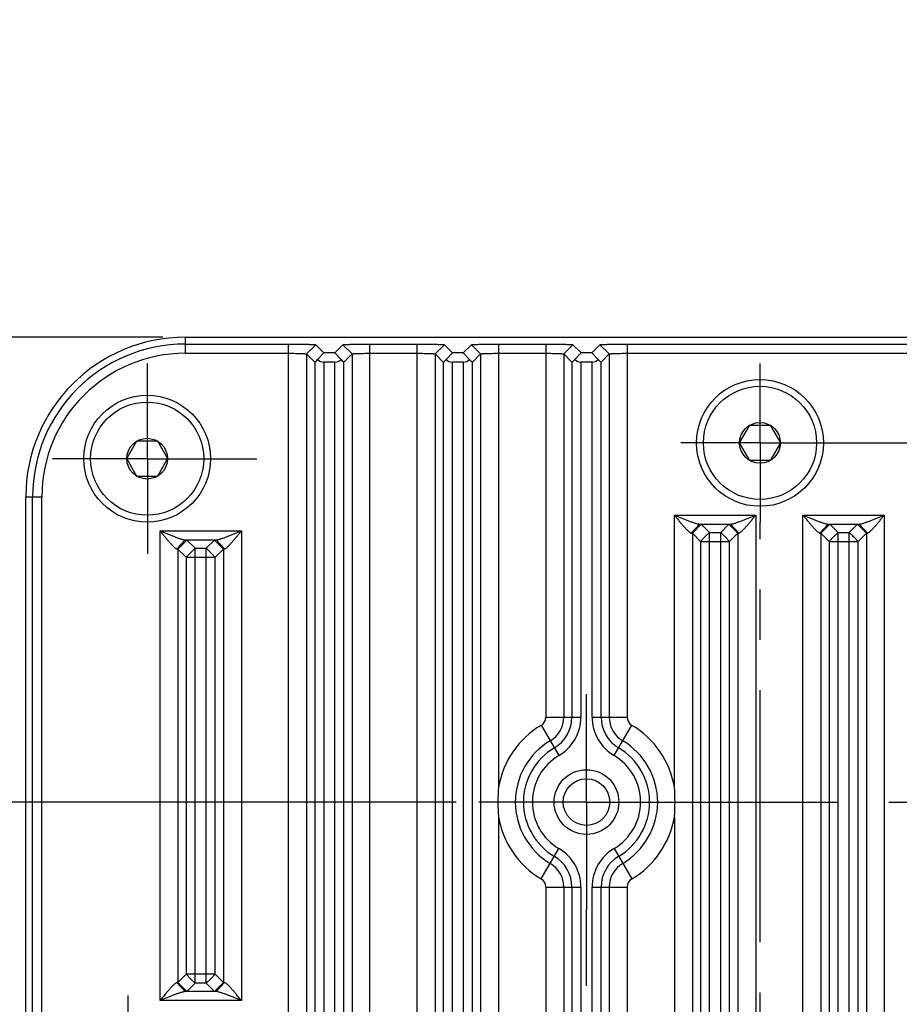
# Model space of a CAD drawing. Header units: inches. Extents: x 0 to 34, y 0 to 22.
# Tile 19 of 126: x 4.4 to 6.8, y 16.5 to 19.3. Entities that reach past the tile are written whole.
import ezdxf

# ---------------------------------------------------------------- set-up
doc = ezdxf.new("R2010")
doc.units = ezdxf.units.IN
doc.header["$LTSCALE"] = 1.87
doc.header["$MEASUREMENT"] = 0
doc.linetypes.add('CENTER', pattern=[0.6, 0.375, -0.075, 0.075, -0.075])
doc.layers.get('0').update_dxf_attribs({"linetype": 'CONTINUOUS'})
for name, color, linetype in [('02___PRT_ALL_AXES', 7, 'CONTINUOUS'), ('DEFAULT_1', 7, 'CENTER'), ('DIMENSIONS', 7, 'CONTINUOUS')]:
    doc.layers.add(name, color=color, linetype=linetype)
doc.styles.get("Standard").update_dxf_attribs({"font": 'txt', "width": 0.8})
doc.dimstyles.new('DIMSTYLE_1', dxfattribs={"dimtxt": 0.125, "dimasz": 0.18, "dimexe": 0.125, "dimexo": 0.0625, "dimgap": 0.03125, "dimtad": 0, "dimtih": 1, "dimtoh": 1, "dimdec": 3, "dimzin": 4, "dimdsep": 46, "dimtxsty": 'STANDARD', "dimblk": '_FILLED', "dimblk1": '_FILLED', "dimblk2": '_FILLED', "dimcen": 0.09, "dimadec": 0, "dimazin": 0, "dimtp": 0.001, "dimtm": 0.001, "dimtfac": 1, "dimtdec": 3, "dimtofl": 0, "dimtmove": 0, "dimatfit": 3, "dimldrblk": '_FILLED', "dimfxl": 1, "dimtolj": 1, "dimtzin": 4, "dimarcsym": 0})

# ---------------------------------------------------------------- blocks, each defined once
blk = doc.blocks.new('*D9')
at = {"layer": 'DIMENSIONS', "color": 2, "linetype": 'CONTINUOUS'}
blk.add_line((16.8716, 13.4267), (16.8716, 19.0618), dxfattribs=at)
at = {"layer": 'DIMENSIONS', "color": 2, "linetype": 'CONTINUOUS', "insert": (16.8091, 19.1243), "char_height": 0.125, "width": 1.825, "attachment_point": 1, "rotation": 90, "line_spacing_factor": 0.9}
blk.add_mtext('3X 12.485{\\Ftxt.shx;\\W1.000000;\\H0.125000; }[317.11]', dxfattribs=at)
blk = doc.blocks.new('_FILLED')
at = {"color": 0, "linetype": 'BYBLOCK'}
blk.add_solid([(0, 0), (-1, 0.174), (-1, -0.174)], dxfattribs=at)
blk = doc.blocks.new('*D15')
at = {"layer": 'DIMENSIONS', "color": 2, "linetype": 'CONTINUOUS'}
blk.add_line((5.5855, 17.0803), (3.6995, 17.0803), dxfattribs=at)
at = {"layer": 'DIMENSIONS', "color": 2, "linetype": 'CONTINUOUS', "insert": (3.637, 17.1428), "char_height": 0.125, "width": 1.425, "attachment_point": 3, "line_spacing_factor": 0.9}
blk.add_mtext('6.294{\\Ftxt.shx;\\W1.000000;\\H0.125000; }[159.87]', dxfattribs=at)
blk = doc.blocks.new('*D16')
at = {"layer": 'DIMENSIONS', "color": 2, "linetype": 'CONTINUOUS'}
blk.add_line((4.7685, 18.3743), (3.6995, 18.3743), dxfattribs=at)
at = {"layer": 'DIMENSIONS', "color": 2, "linetype": 'CONTINUOUS', "insert": (3.637, 18.4368), "char_height": 0.125, "width": 1.425, "attachment_point": 3, "line_spacing_factor": 0.9}
blk.add_mtext('7.588{\\Ftxt.shx;\\W1.000000;\\H0.125000; }[192.73]', dxfattribs=at)
blk = doc.blocks.new('*D19')
at = {"layer": 'DIMENSIONS', "color": 2, "linetype": 'CONTINUOUS'}
for p, q in [((16.6801, 18.8176), (16.6801, 19.0618)), ((16.8086, 18.6564), (16.6801, 18.8176)), ((16.8086, 17.4853), (16.8086, 18.6564))]:
    blk.add_line(p, q, dxfattribs=at)
at = {"layer": 'DIMENSIONS', "color": 2, "linetype": 'CONTINUOUS', "insert": (16.6176, 19.1243), "char_height": 0.125, "width": 1.825, "attachment_point": 1, "rotation": 90, "line_spacing_factor": 0.9}
blk.add_mtext('2X 12.422{\\Ftxt.shx;\\W1.000000;\\H0.125000; }[315.51]', dxfattribs=at)

msp = doc.modelspace()

# ---------------------------------------------------------------- linework, layer by layer
at = {"color": 7, "linetype": 'CONTINUOUS'}
for p, q in [((4.831, 18.3743), (4.831, 18.3298)), ((4.831, 18.3743), (16.031, 18.3743)), ((4.831, 18.3554), (5.1187, 18.3554)), ((5.1187, 10.8053), (5.1187, 18.3554)), ((5.1943, 18.3536), (5.1687, 18.328)), ((5.1943, 18.3536), (5.217, 18.3309)), ((5.247, 18.3309), (5.2696, 18.3536)), ((5.2696, 18.3536), (5.2952, 18.328)), ((5.3452, 10.8053), (5.3452, 18.3554)), ((5.3452, 18.3554), (5.4767, 18.3554)), ((5.4767, 10.8053), (5.4767, 18.3554)), ((5.5523, 18.3536), (5.5267, 18.328)), ((5.5523, 18.3536), (5.575, 18.3309)), ((5.605, 18.3309), (5.6276, 18.3536)), ((5.6276, 18.3536), (5.6532, 18.328)), ((5.7032, 18.3554), (5.7032, 17.1216)), ((5.7032, 18.3554), (5.8347, 18.3554)), ((5.8347, 18.3554), (5.8347, 17.317)), ((5.9103, 18.3536), (5.8847, 18.328)), ((5.9103, 18.3536), (5.933, 18.3309)), ((5.963, 18.3309), (5.9856, 18.3536)), ((5.9856, 18.3536), (6.0112, 18.328)), ((6.0612, 18.3554), (6.0612, 17.317)), ((6.0612, 18.3554), (6.9087, 18.3554)), ((4.831, 18.3298), (5.1187, 18.3298)), ((5.1687, 18.328), (5.1687, 10.8327)), ((5.1687, 18.328), (5.1914, 18.3053)), ((5.1992, 18.3123), (5.217, 18.3309)), ((5.247, 18.3309), (5.217, 18.3309)), ((5.247, 18.3309), (5.2647, 18.3123)), ((5.2726, 18.3053), (5.2952, 18.328)), ((5.2952, 18.328), (5.2952, 10.8327)), ((5.3452, 18.3298), (5.4767, 18.3298)), ((5.5267, 18.328), (5.5267, 10.8327)), ((5.5267, 18.328), (5.5494, 18.3053)), ((5.5572, 18.3123), (5.575, 18.3309)), ((5.605, 18.3309), (5.575, 18.3309)), ((5.605, 18.3309), (5.6227, 18.3123)), ((5.6306, 18.3053), (5.6532, 18.328)), ((5.6532, 18.328), (5.6532, 10.8327)), ((5.7032, 18.3298), (5.8347, 18.3298)), ((5.8847, 18.328), (5.8847, 17.317)), ((5.8847, 18.328), (5.9074, 18.3053)), ((5.9152, 18.3123), (5.933, 18.3309)), ((5.963, 18.3309), (5.933, 18.3309)), ((5.963, 18.3309), (5.9807, 18.3123)), ((5.9886, 18.3053), (6.0112, 18.328)), ((6.0112, 18.328), (6.0112, 17.317)), ((6.0612, 18.3298), (6.9087, 18.3298)), ((5.1914, 18.3053), (5.1914, 10.8553)), ((5.2164, 18.3053), (5.2164, 10.8553)), ((5.2476, 18.3053), (5.2164, 18.3053)), ((5.2476, 10.8553), (5.2476, 18.3053)), ((5.2726, 10.8553), (5.2726, 18.3053)), ((5.5494, 18.3053), (5.5494, 10.8553)), ((5.5744, 18.3053), (5.5744, 10.8553)), ((5.6056, 18.3053), (5.5744, 18.3053)), ((5.6056, 10.8553), (5.6056, 18.3053)), ((5.6306, 10.8553), (5.6306, 18.3053)), ((5.9074, 18.3053), (5.9074, 17.317)), ((5.9324, 18.3053), (5.9324, 17.317)), ((5.9636, 18.3053), (5.9324, 18.3053)), ((5.9636, 17.317), (5.9636, 18.3053)), ((5.9886, 17.317), (5.9886, 18.3053)), ((6.3741, 18.0803), (6.4026, 18.1295)), ((6.4026, 18.1295), (6.4594, 18.1295)), ((6.4594, 18.1295), (6.4878, 18.0803)), ((4.6681, 18.0364), (4.6965, 18.0856)), ((4.6965, 18.0856), (4.7533, 18.0856)), ((4.7533, 18.0856), (4.7817, 18.0364)), ((6.4026, 18.0311), (6.3741, 18.0803)), ((6.4878, 18.0803), (6.4594, 18.0311)), ((4.6965, 17.9872), (4.6681, 18.0364)), ((4.7817, 18.0364), (4.7533, 17.9872)), ((6.4594, 18.0311), (6.4026, 18.0311)), ((4.7533, 17.9872), (4.6965, 17.9872)), ((4.387, 11.2303), (4.387, 17.9303)), ((4.387, 17.9303), (4.4315, 17.9303)), ((4.4059, 11.2303), (4.4059, 17.9303)), ((4.4315, 11.2303), (4.4315, 17.9303)), ((6.1927, 17.1216), (6.1927, 17.8792)), ((6.1927, 17.8792), (6.4192, 17.8792)), ((6.4192, 17.8792), (6.4192, 11.2815)), ((6.5507, 11.2815), (6.5507, 17.8792)), ((6.5507, 17.8792), (6.7772, 17.8792)), ((6.7772, 17.8792), (6.7772, 11.2815)), ((6.263, 17.8542), (6.2396, 17.8292)), ((6.2677, 17.8536), (6.2427, 17.8286)), ((6.263, 17.8542), (6.3489, 17.8542)), ((6.2677, 17.8536), (6.2904, 17.8309)), ((6.3216, 17.8309), (6.3442, 17.8536)), ((6.3442, 17.8536), (6.3692, 17.8286)), ((6.3489, 17.8542), (6.3724, 17.8292)), ((6.621, 17.8542), (6.5976, 17.8292)), ((6.6257, 17.8536), (6.6007, 17.8286)), ((6.621, 17.8542), (6.7069, 17.8542)), ((6.6257, 17.8536), (6.6484, 17.8309)), ((6.6796, 17.8309), (6.7022, 17.8536)), ((6.7022, 17.8536), (6.7272, 17.8286)), ((6.7069, 17.8542), (6.7304, 17.8292)), ((4.7607, 16.5276), (4.7607, 17.8352)), ((4.7607, 17.8352), (4.9872, 17.8352)), ((4.9872, 17.8352), (4.9872, 16.5276)), ((6.2427, 17.8286), (6.2427, 11.3321)), ((6.2427, 17.8286), (6.2654, 17.8059)), ((6.2904, 17.8309), (6.2779, 17.8184)), ((6.2904, 11.3297), (6.2904, 17.8309)), ((6.2904, 17.8309), (6.3216, 17.8309)), ((6.3216, 11.3297), (6.3216, 17.8309)), ((6.3216, 17.8309), (6.3341, 17.8184)), ((6.3466, 17.8059), (6.3692, 17.8286)), ((6.3692, 17.8286), (6.3692, 11.3321)), ((6.6007, 17.8286), (6.6007, 11.3321)), ((6.6007, 17.8286), (6.6234, 17.8059)), ((6.6484, 17.8309), (6.6359, 17.8184)), ((6.6484, 11.3297), (6.6484, 17.8309)), ((6.6484, 17.8309), (6.6796, 17.8309)), ((6.6796, 11.3297), (6.6796, 17.8309)), ((6.6796, 17.8309), (6.6921, 17.8184)), ((6.7046, 17.8059), (6.7272, 17.8286)), ((6.7272, 17.8286), (6.7272, 11.3321)), ((4.831, 17.8102), (4.8076, 17.7852)), ((4.8357, 17.8096), (4.8107, 17.7846)), ((4.831, 17.8102), (4.9169, 17.8102)), ((4.8357, 17.8096), (4.8584, 17.787)), ((4.8896, 17.787), (4.9122, 17.8096)), ((4.9122, 17.8096), (4.9372, 17.7846)), ((4.9169, 17.8102), (4.9404, 17.7852)), ((6.2779, 17.8184), (6.2654, 17.8059)), ((6.2654, 17.8059), (6.2654, 11.3547)), ((6.2654, 17.8059), (6.2904, 17.8059)), ((6.2904, 17.8059), (6.3216, 17.8059)), ((6.3216, 17.8059), (6.3466, 17.8059)), ((6.3341, 17.8184), (6.3466, 17.8059)), ((6.3466, 11.3547), (6.3466, 17.8059)), ((6.6359, 17.8184), (6.6234, 17.8059)), ((6.6234, 17.8059), (6.6234, 11.3547)), ((6.6234, 17.8059), (6.6484, 17.8059)), ((6.6484, 17.8059), (6.6796, 17.8059)), ((6.6796, 17.8059), (6.7046, 17.8059)), ((6.6921, 17.8184), (6.7046, 17.8059)), ((6.7046, 11.3547), (6.7046, 17.8059)), ((4.8107, 17.7846), (4.8107, 16.5782)), ((4.8107, 17.7846), (4.8334, 17.762)), ((4.8459, 17.7745), (4.8334, 17.762)), ((4.8584, 17.787), (4.8459, 17.7745)), ((4.8584, 16.5758), (4.8584, 17.787)), ((4.8584, 17.787), (4.8896, 17.787)), ((4.8896, 16.5758), (4.8896, 17.787)), ((4.8896, 17.787), (4.9021, 17.7745)), ((4.9021, 17.7745), (4.9146, 17.762)), ((4.9146, 17.762), (4.9372, 17.7846)), ((4.9372, 17.7846), (4.9372, 16.5782)), ((4.8334, 17.762), (4.8334, 16.6008)), ((4.8334, 17.762), (4.8584, 17.762)), ((4.8584, 17.762), (4.8896, 17.762)), ((4.8896, 17.762), (4.9146, 17.762)), ((4.9146, 16.6008), (4.9146, 17.762)), ((5.8347, 17.317), (5.9324, 17.317)), ((5.9636, 17.317), (6.0612, 17.317)), ((5.8216, 17.294), (5.8713, 17.2099)), ((6.0246, 17.2099), (6.0743, 17.294)), ((5.7032, 17.0391), (5.7032, 12.1216)), ((6.1927, 17.0391), (6.1927, 12.1216)), ((5.8216, 16.8667), (5.8713, 16.9507)), ((6.0246, 16.9507), (6.0743, 16.8667)), ((5.8347, 16.8436), (5.8347, 12.317)), ((5.8347, 16.8436), (5.9324, 16.8436)), ((5.8847, 16.8436), (5.8847, 12.317)), ((5.9074, 16.8436), (5.9074, 12.317)), ((5.9324, 16.8436), (5.9324, 12.317)), ((5.9636, 12.317), (5.9636, 16.8436)), ((5.9636, 16.8436), (6.0612, 16.8436)), ((5.9886, 12.317), (5.9886, 16.8436)), ((6.0112, 16.8436), (6.0112, 12.317)), ((6.0612, 16.8436), (6.0612, 12.317)), ((4.8334, 16.6008), (4.8107, 16.5782)), ((4.8459, 16.5883), (4.8334, 16.6008)), ((4.8584, 16.6008), (4.8334, 16.6008)), ((4.8584, 16.5758), (4.8459, 16.5883)), ((4.8896, 16.6008), (4.8584, 16.6008)), ((4.9146, 16.6008), (4.8896, 16.6008)), ((4.8896, 16.5758), (4.9021, 16.5883)), ((4.9021, 16.5883), (4.9146, 16.6008)), ((4.9372, 16.5782), (4.9146, 16.6008)), ((4.831, 16.5526), (4.8076, 16.5776)), ((4.8357, 16.5532), (4.8107, 16.5782)), ((4.8584, 16.5758), (4.8357, 16.5532)), ((4.8896, 16.5758), (4.8584, 16.5758)), ((4.9122, 16.5532), (4.8896, 16.5758)), ((4.9122, 16.5532), (4.9372, 16.5782)), ((4.9169, 16.5526), (4.9404, 16.5776)), ((4.9169, 16.5526), (4.831, 16.5526)), ((4.9872, 16.5276), (4.7607, 16.5276))]:
    msp.add_line(p, q, dxfattribs=at)
for centre, radius in [((6.431, 18.0803), 0.1765), ((6.431, 18.0803), 0.1575), ((4.7249, 18.0364), 0.1765), ((4.7249, 18.0364), 0.1575), ((6.431, 18.0803), 0.0568), ((4.7249, 18.0364), 0.0568), ((5.948, 17.0803), 0.09), ((5.948, 17.0803), 0.0649)]:
    msp.add_circle(centre, radius, dxfattribs=at)
for centre, radius, start, end in [((4.831, 17.9303), 0.444, 90, 180), ((4.831, 17.9303), 0.4251, 90, 180), ((4.831, 17.9303), 0.3994, 90, 180), ((6.431, 18.0803), 0.3671, 314.6089, 315.0988), ((5.808, 17.317), 0.0268, 300.6033, 360), ((5.808, 17.317), 0.0768, 300.6033, 360), ((5.808, 17.317), 0.0994, 300.6033, 360), ((5.808, 17.317), 0.1244, 300.6033, 360), ((6.088, 17.317), 0.1244, 180, 239.3967), ((6.088, 17.317), 0.0994, 180, 239.3967), ((6.088, 17.317), 0.0768, 180, 239.3967), ((6.088, 17.317), 0.0268, 180, 239.3967), ((5.948, 17.0803), 0.2482, 120.6033, 170.4309), ((5.948, 17.0803), 0.2482, 9.5691, 59.3967), ((5.948, 17.0803), 0.1982, 120.6033, 239.3967), ((5.948, 17.0803), 0.1982, 300.6033, 59.3967), ((5.948, 17.0803), 0.1756, 120.6033, 239.3967), ((5.948, 17.0803), 0.1756, 300.6033, 59.3967), ((5.948, 17.0803), 0.1506, 120.6033, 239.3967), ((5.948, 17.0803), 0.1506, 300.6033, 59.3967), ((6.1954, 17.0803), 0.4939, 175.1996, 184.8004), ((5.7006, 17.0803), 0.4939, 355.1996, 4.8004), ((5.948, 17.0803), 0.2482, 189.5686, 239.3967), ((5.948, 17.0803), 0.2482, 300.6033, 350.4313), ((5.808, 16.8436), 0.1244, 0, 59.3967), ((6.088, 16.8436), 0.1244, 120.6033, 180), ((5.808, 16.8436), 0.0994, 0, 59.3967), ((6.088, 16.8436), 0.0994, 120.6033, 180), ((5.808, 16.8436), 0.0768, 0, 59.3967), ((6.088, 16.8436), 0.0768, 120.6033, 180), ((5.808, 16.8436), 0.0268, 0, 59.3967), ((6.088, 16.8436), 0.0268, 120.6033, 180)]:
    msp.add_arc(centre, radius, start, end, dxfattribs=at)
for centre, major_axis, ratio, start_param, end_param in [((5.2164, 18.3303), (0.025, 0.025), 0.024425, -3.141607, -2.35094), ((5.2164, 18.3309), (0, 0.0256), 0.975859, -3.897287, -3.141593), ((5.2476, 18.3309), (0, 0.0256), 0.975859, -3.141593, -2.385899), ((5.2476, 18.3303), (-0.025, 0.025), 0.024425, -3.932246, -3.141578), ((5.5744, 18.3303), (0.025, 0.025), 0.024425, -3.141607, -2.35094), ((5.5744, 18.3309), (0, 0.0256), 0.975859, -3.897287, -3.141593), ((5.6056, 18.3309), (0, 0.0256), 0.975859, -3.141593, -2.385899), ((5.6056, 18.3303), (-0.025, 0.025), 0.024425, -3.932246, -3.141578), ((5.9324, 18.3303), (0.025, 0.025), 0.024425, -3.141607, -2.35094), ((5.9324, 18.3309), (0, 0.0256), 0.975859, -3.897287, -3.141593), ((5.9636, 18.3309), (0, 0.0256), 0.975859, -3.141593, -2.385899), ((5.9636, 18.3303), (-0.025, 0.025), 0.024425, -3.932246, -3.141578)]:
    msp.add_ellipse(centre, major_axis=major_axis, ratio=ratio, start_param=start_param, end_param=end_param, dxfattribs=at)
for points, knots in [([(5.1187, 18.3554), (5.1235, 18.3554), (5.133, 18.3554), (5.1468, 18.3553), (5.1578, 18.3551), (5.166, 18.355), (5.1716, 18.3548), (5.1766, 18.3547), (5.181, 18.3546), (5.1849, 18.3544), (5.1877, 18.3543), (5.1896, 18.3542), (5.1908, 18.3541), (5.1918, 18.354), (5.1927, 18.3539), (5.1934, 18.3538), (5.1939, 18.3538), (5.1942, 18.3537), (5.1943, 18.3536), (5.1943, 18.3536)], [0, 0, 0, 0, 0.189589, 0.374814, 0.547713, 0.627052, 0.700323, 0.766632, 0.825478, 0.876462, 0.919187, 0.937329, 0.953257, 0.966924, 0.978283, 0.987288, 0.9939, 0.998101, 1, 1, 1, 1]), ([(5.2696, 18.3536), (5.2696, 18.3536), (5.2698, 18.3537), (5.2701, 18.3538), (5.2706, 18.3538), (5.2713, 18.3539), (5.2722, 18.354), (5.2733, 18.3541), (5.2745, 18.3542), (5.2765, 18.3543), (5.2793, 18.3544), (5.2832, 18.3546), (5.2877, 18.3547), (5.2928, 18.3549), (5.2983, 18.355), (5.3065, 18.3551), (5.3175, 18.3553), (5.3312, 18.3554), (5.3405, 18.3554), (5.3452, 18.3554)], [0, 0, 0, 0, 0.002034, 0.00643, 0.01328, 0.022561, 0.034226, 0.048224, 0.064504, 0.083011, 0.126483, 0.178201, 0.23772, 0.304592, 0.378274, 0.457823, 0.630357, 0.813861, 1, 1, 1, 1]), ([(5.4767, 18.3554), (5.4815, 18.3554), (5.491, 18.3554), (5.5048, 18.3553), (5.5158, 18.3551), (5.524, 18.355), (5.5296, 18.3548), (5.5346, 18.3547), (5.539, 18.3546), (5.5429, 18.3544), (5.5457, 18.3543), (5.5476, 18.3542), (5.5488, 18.3541), (5.5498, 18.354), (5.5507, 18.3539), (5.5514, 18.3538), (5.5519, 18.3538), (5.5522, 18.3537), (5.5523, 18.3536), (5.5523, 18.3536)], [0, 0, 0, 0, 0.189589, 0.374814, 0.547713, 0.627052, 0.700323, 0.766632, 0.825478, 0.876462, 0.919187, 0.937329, 0.953257, 0.966924, 0.978283, 0.987288, 0.9939, 0.998101, 1, 1, 1, 1]), ([(5.6276, 18.3536), (5.6276, 18.3536), (5.6278, 18.3537), (5.6281, 18.3538), (5.6286, 18.3538), (5.6293, 18.3539), (5.6302, 18.354), (5.6313, 18.3541), (5.6325, 18.3542), (5.6345, 18.3543), (5.6373, 18.3544), (5.6412, 18.3546), (5.6457, 18.3547), (5.6508, 18.3549), (5.6563, 18.355), (5.6645, 18.3551), (5.6755, 18.3553), (5.6892, 18.3554), (5.6985, 18.3554), (5.7032, 18.3554)], [0, 0, 0, 0, 0.002034, 0.00643, 0.01328, 0.022561, 0.034226, 0.048224, 0.064504, 0.083011, 0.126483, 0.178201, 0.23772, 0.304592, 0.378274, 0.457823, 0.630357, 0.813861, 1, 1, 1, 1]), ([(5.8347, 18.3554), (5.8395, 18.3554), (5.849, 18.3554), (5.8628, 18.3553), (5.8738, 18.3551), (5.882, 18.355), (5.8876, 18.3548), (5.8926, 18.3547), (5.897, 18.3546), (5.9009, 18.3544), (5.9037, 18.3543), (5.9056, 18.3542), (5.9068, 18.3541), (5.9078, 18.354), (5.9087, 18.3539), (5.9094, 18.3538), (5.9099, 18.3538), (5.9102, 18.3537), (5.9103, 18.3536), (5.9103, 18.3536)], [0, 0, 0, 0, 0.189589, 0.374814, 0.547713, 0.627052, 0.700323, 0.766632, 0.825478, 0.876462, 0.919187, 0.937329, 0.953257, 0.966924, 0.978283, 0.987288, 0.9939, 0.998101, 1, 1, 1, 1]), ([(5.9856, 18.3536), (5.9856, 18.3536), (5.9858, 18.3537), (5.9861, 18.3538), (5.9866, 18.3538), (5.9873, 18.3539), (5.9882, 18.354), (5.9893, 18.3541), (5.9905, 18.3542), (5.9925, 18.3543), (5.9953, 18.3544), (5.9992, 18.3546), (6.0037, 18.3547), (6.0088, 18.3549), (6.0143, 18.355), (6.0225, 18.3551), (6.0335, 18.3553), (6.0472, 18.3554), (6.0565, 18.3554), (6.0612, 18.3554)], [0, 0, 0, 0, 0.002034, 0.00643, 0.01328, 0.022561, 0.034226, 0.048224, 0.064504, 0.083011, 0.126483, 0.178201, 0.23772, 0.304592, 0.378274, 0.457823, 0.630357, 0.813861, 1, 1, 1, 1]), ([(5.1187, 18.3298), (5.1219, 18.3297), (5.1282, 18.3297), (5.1374, 18.3297), (5.1458, 18.3295), (5.1523, 18.3293), (5.1568, 18.3291), (5.1598, 18.329), (5.1623, 18.3288), (5.1644, 18.3287), (5.1662, 18.3285), (5.1673, 18.3283), (5.168, 18.3282), (5.1683, 18.3281), (5.1686, 18.328), (5.1687, 18.328), (5.1687, 18.328)], [0, 0, 0, 0, 0.191475, 0.376571, 0.547348, 0.697638, 0.763328, 0.821933, 0.872948, 0.915877, 0.950283, 0.975912, 0.985369, 0.99255, 0.99743, 1, 1, 1, 1]), ([(5.2952, 18.328), (5.2953, 18.328), (5.2954, 18.328), (5.2956, 18.3281), (5.296, 18.3282), (5.2967, 18.3283), (5.2978, 18.3285), (5.2995, 18.3287), (5.3016, 18.3288), (5.3042, 18.329), (5.3071, 18.3291), (5.3117, 18.3293), (5.3181, 18.3295), (5.3266, 18.3297), (5.3357, 18.3297), (5.342, 18.3297), (5.3452, 18.3298)], [0, 0, 0, 0, 0.002609, 0.007505, 0.014691, 0.024149, 0.049773, 0.084175, 0.127107, 0.178132, 0.236749, 0.302444, 0.452739, 0.623495, 0.808549, 1, 1, 1, 1]), ([(5.4767, 18.3298), (5.4799, 18.3297), (5.4862, 18.3297), (5.4954, 18.3297), (5.5038, 18.3295), (5.5103, 18.3293), (5.5148, 18.3291), (5.5178, 18.329), (5.5203, 18.3288), (5.5224, 18.3287), (5.5242, 18.3285), (5.5253, 18.3283), (5.526, 18.3282), (5.5263, 18.3281), (5.5266, 18.328), (5.5267, 18.328), (5.5267, 18.328)], [0, 0, 0, 0, 0.191475, 0.376571, 0.547348, 0.697638, 0.763328, 0.821933, 0.872948, 0.915877, 0.950283, 0.975912, 0.985369, 0.99255, 0.99743, 1, 1, 1, 1]), ([(5.6532, 18.328), (5.6533, 18.328), (5.6534, 18.328), (5.6536, 18.3281), (5.654, 18.3282), (5.6547, 18.3283), (5.6558, 18.3285), (5.6575, 18.3287), (5.6596, 18.3288), (5.6622, 18.329), (5.6651, 18.3291), (5.6697, 18.3293), (5.6761, 18.3295), (5.6846, 18.3297), (5.6937, 18.3297), (5.7, 18.3297), (5.7032, 18.3298)], [0, 0, 0, 0, 0.002609, 0.007505, 0.014691, 0.024149, 0.049773, 0.084175, 0.127107, 0.178132, 0.236749, 0.302444, 0.452739, 0.623495, 0.808549, 1, 1, 1, 1]), ([(5.8347, 18.3298), (5.8379, 18.3297), (5.8442, 18.3297), (5.8534, 18.3297), (5.8618, 18.3295), (5.8683, 18.3293), (5.8728, 18.3291), (5.8758, 18.329), (5.8783, 18.3288), (5.8804, 18.3287), (5.8822, 18.3285), (5.8833, 18.3283), (5.884, 18.3282), (5.8843, 18.3281), (5.8846, 18.328), (5.8847, 18.328), (5.8847, 18.328)], [0, 0, 0, 0, 0.191475, 0.376571, 0.547348, 0.697638, 0.763328, 0.821933, 0.872948, 0.915877, 0.950283, 0.975912, 0.985369, 0.99255, 0.99743, 1, 1, 1, 1]), ([(6.0112, 18.328), (6.0113, 18.328), (6.0114, 18.328), (6.0116, 18.3281), (6.012, 18.3282), (6.0127, 18.3283), (6.0138, 18.3285), (6.0155, 18.3287), (6.0176, 18.3288), (6.0202, 18.329), (6.0231, 18.3291), (6.0277, 18.3293), (6.0341, 18.3295), (6.0426, 18.3297), (6.0517, 18.3297), (6.058, 18.3297), (6.0612, 18.3298)], [0, 0, 0, 0, 0.002609, 0.007505, 0.014691, 0.024149, 0.049773, 0.084175, 0.127107, 0.178132, 0.236749, 0.302444, 0.452739, 0.623495, 0.808549, 1, 1, 1, 1]), ([(6.1927, 17.8792), (6.1948, 17.8765), (6.199, 17.8714), (6.2054, 17.8637), (6.2117, 17.8562), (6.2178, 17.8489), (6.2229, 17.8432), (6.2269, 17.8389), (6.2298, 17.836), (6.2325, 17.8335), (6.2351, 17.8314), (6.2374, 17.8299), (6.2389, 17.8292), (6.2396, 17.8292)], [0, 0, 0, 0, 0.14562, 0.290363, 0.432938, 0.571722, 0.704291, 0.767104, 0.826496, 0.881053, 0.929413, 0.969643, 1, 1, 1, 1]), ([(6.1927, 17.8792), (6.199, 17.8767), (6.2083, 17.8728), (6.2207, 17.8678), (6.2298, 17.8643), (6.2388, 17.8609), (6.2474, 17.8578), (6.2544, 17.8557), (6.2595, 17.8545), (6.2619, 17.8542), (6.263, 17.8542)], [0, 0, 0, 0, 0.269788, 0.403441, 0.535337, 0.664343, 0.78844, 0.903591, 0.955247, 1, 1, 1, 1]), ([(6.3489, 17.8542), (6.35, 17.8542), (6.3524, 17.8545), (6.3576, 17.8557), (6.3645, 17.8578), (6.3732, 17.8609), (6.3821, 17.8643), (6.3913, 17.8678), (6.4037, 17.8728), (6.413, 17.8767), (6.4192, 17.8792)], [0, 0, 0, 0, 0.044715, 0.096395, 0.211565, 0.33565, 0.464658, 0.596557, 0.73021, 1, 1, 1, 1]), ([(6.3724, 17.8292), (6.3731, 17.8292), (6.3746, 17.8299), (6.3769, 17.8314), (6.3794, 17.8335), (6.3822, 17.836), (6.385, 17.8389), (6.389, 17.8432), (6.3941, 17.8489), (6.4003, 17.8562), (6.4065, 17.8637), (6.4129, 17.8714), (6.4171, 17.8765), (6.4192, 17.8792)], [0, 0, 0, 0, 0.030336, 0.07058, 0.118961, 0.173522, 0.232907, 0.295711, 0.428279, 0.567065, 0.709638, 0.85438, 1, 1, 1, 1]), ([(6.5507, 17.8792), (6.5528, 17.8765), (6.557, 17.8714), (6.5634, 17.8637), (6.5697, 17.8562), (6.5758, 17.8489), (6.5809, 17.8432), (6.5849, 17.8389), (6.5878, 17.836), (6.5905, 17.8335), (6.5931, 17.8314), (6.5954, 17.8299), (6.5969, 17.8292), (6.5976, 17.8292)], [0, 0, 0, 0, 0.14562, 0.290363, 0.432938, 0.571722, 0.704291, 0.767104, 0.826496, 0.881053, 0.929413, 0.969643, 1, 1, 1, 1]), ([(6.5507, 17.8792), (6.557, 17.8767), (6.5663, 17.8728), (6.5787, 17.8678), (6.5878, 17.8643), (6.5968, 17.8609), (6.6054, 17.8578), (6.6124, 17.8557), (6.6175, 17.8545), (6.6199, 17.8542), (6.621, 17.8542)], [0, 0, 0, 0, 0.269788, 0.403441, 0.535337, 0.664343, 0.78844, 0.903591, 0.955247, 1, 1, 1, 1]), ([(6.7069, 17.8542), (6.708, 17.8542), (6.7104, 17.8545), (6.7156, 17.8557), (6.7225, 17.8578), (6.7312, 17.8609), (6.7401, 17.8643), (6.7493, 17.8678), (6.7617, 17.8728), (6.771, 17.8767), (6.7772, 17.8792)], [0, 0, 0, 0, 0.044715, 0.096395, 0.211565, 0.33565, 0.464658, 0.596557, 0.73021, 1, 1, 1, 1]), ([(6.7304, 17.8292), (6.7311, 17.8292), (6.7326, 17.8299), (6.7349, 17.8314), (6.7374, 17.8335), (6.7402, 17.836), (6.743, 17.8389), (6.747, 17.8432), (6.7521, 17.8489), (6.7583, 17.8562), (6.7645, 17.8637), (6.7709, 17.8714), (6.7751, 17.8765), (6.7772, 17.8792)], [0, 0, 0, 0, 0.030336, 0.07058, 0.118961, 0.173522, 0.232907, 0.295711, 0.428279, 0.567065, 0.709638, 0.85438, 1, 1, 1, 1]), ([(6.263, 17.8542), (6.2637, 17.8541), (6.2648, 17.854), (6.2661, 17.8539), (6.2669, 17.8538), (6.2673, 17.8537), (6.2676, 17.8537), (6.2677, 17.8536), (6.2677, 17.8536)], [0, 0, 0, 0, 0.408065, 0.710394, 0.821886, 0.907006, 0.966024, 1, 1, 1, 1]), ([(6.3442, 17.8536), (6.3443, 17.8536), (6.3444, 17.8537), (6.3447, 17.8537), (6.3451, 17.8538), (6.3459, 17.8539), (6.3472, 17.854), (6.3483, 17.8541), (6.3489, 17.8542)], [0, 0, 0, 0, 0.033976, 0.092994, 0.178114, 0.289606, 0.591935, 1, 1, 1, 1]), ([(6.621, 17.8542), (6.6217, 17.8541), (6.6228, 17.854), (6.6241, 17.8539), (6.6249, 17.8538), (6.6253, 17.8537), (6.6256, 17.8537), (6.6257, 17.8536), (6.6257, 17.8536)], [0, 0, 0, 0, 0.408065, 0.710394, 0.821886, 0.907006, 0.966024, 1, 1, 1, 1]), ([(6.7022, 17.8536), (6.7023, 17.8536), (6.7024, 17.8537), (6.7027, 17.8537), (6.7031, 17.8538), (6.7039, 17.8539), (6.7052, 17.854), (6.7063, 17.8541), (6.7069, 17.8542)], [0, 0, 0, 0, 0.033976, 0.092994, 0.178114, 0.289606, 0.591935, 1, 1, 1, 1]), ([(4.7607, 17.8352), (4.7628, 17.8326), (4.767, 17.8274), (4.7734, 17.8198), (4.7797, 17.8122), (4.7858, 17.805), (4.7909, 17.7992), (4.7949, 17.795), (4.7978, 17.7921), (4.8005, 17.7895), (4.8031, 17.7874), (4.8054, 17.7859), (4.8069, 17.7853), (4.8076, 17.7852)], [0, 0, 0, 0, 0.14562, 0.290363, 0.432938, 0.571722, 0.704291, 0.767104, 0.826496, 0.881053, 0.929413, 0.969643, 1, 1, 1, 1]), ([(4.7607, 17.8352), (4.767, 17.8327), (4.7763, 17.8289), (4.7887, 17.8239), (4.7978, 17.8203), (4.8068, 17.817), (4.8154, 17.8139), (4.8224, 17.8118), (4.8275, 17.8106), (4.8299, 17.8103), (4.831, 17.8102)], [0, 0, 0, 0, 0.269788, 0.403441, 0.535337, 0.664343, 0.78844, 0.903591, 0.955247, 1, 1, 1, 1]), ([(4.9169, 17.8102), (4.918, 17.8103), (4.9204, 17.8106), (4.9256, 17.8118), (4.9325, 17.8139), (4.9412, 17.817), (4.9501, 17.8203), (4.9593, 17.8239), (4.9717, 17.8289), (4.981, 17.8327), (4.9872, 17.8352)], [0, 0, 0, 0, 0.044715, 0.096395, 0.211565, 0.33565, 0.464658, 0.596557, 0.73021, 1, 1, 1, 1]), ([(4.9404, 17.7852), (4.9411, 17.7853), (4.9426, 17.7859), (4.9449, 17.7874), (4.9474, 17.7895), (4.9502, 17.7921), (4.953, 17.795), (4.957, 17.7992), (4.9621, 17.805), (4.9683, 17.8122), (4.9745, 17.8198), (4.9809, 17.8274), (4.9851, 17.8326), (4.9872, 17.8352)], [0, 0, 0, 0, 0.030336, 0.07058, 0.118961, 0.173522, 0.232907, 0.295711, 0.428279, 0.567065, 0.709638, 0.85438, 1, 1, 1, 1]), ([(6.2396, 17.8292), (6.24, 17.8291), (6.2408, 17.829), (6.2417, 17.8289), (6.2423, 17.8288), (6.2426, 17.8287), (6.2427, 17.8286), (6.2427, 17.8286)], [0, 0, 0, 0, 0.403997, 0.704234, 0.901262, 0.96209, 1, 1, 1, 1]), ([(6.3692, 17.8286), (6.3692, 17.8286), (6.3693, 17.8287), (6.3696, 17.8288), (6.3702, 17.8289), (6.3712, 17.829), (6.3719, 17.8291), (6.3724, 17.8292)], [0, 0, 0, 0, 0.03791, 0.098738, 0.295766, 0.596003, 1, 1, 1, 1]), ([(6.5976, 17.8292), (6.598, 17.8291), (6.5988, 17.829), (6.5997, 17.8289), (6.6003, 17.8288), (6.6006, 17.8287), (6.6007, 17.8286), (6.6007, 17.8286)], [0, 0, 0, 0, 0.403997, 0.704234, 0.901262, 0.96209, 1, 1, 1, 1]), ([(6.7272, 17.8286), (6.7272, 17.8286), (6.7273, 17.8287), (6.7276, 17.8288), (6.7282, 17.8289), (6.7292, 17.829), (6.7299, 17.8291), (6.7304, 17.8292)], [0, 0, 0, 0, 0.03791, 0.098738, 0.295766, 0.596003, 1, 1, 1, 1]), ([(4.831, 17.8102), (4.8317, 17.8102), (4.8328, 17.8101), (4.8341, 17.81), (4.8349, 17.8099), (4.8353, 17.8098), (4.8356, 17.8097), (4.8357, 17.8097), (4.8357, 17.8096)], [0, 0, 0, 0, 0.408065, 0.710394, 0.821886, 0.907006, 0.966024, 1, 1, 1, 1]), ([(4.9122, 17.8096), (4.9123, 17.8097), (4.9124, 17.8097), (4.9127, 17.8098), (4.9131, 17.8099), (4.9139, 17.81), (4.9152, 17.8101), (4.9163, 17.8102), (4.9169, 17.8102)], [0, 0, 0, 0, 0.033976, 0.092994, 0.178114, 0.289606, 0.591935, 1, 1, 1, 1]), ([(4.8076, 17.7852), (4.808, 17.7852), (4.8088, 17.7851), (4.8097, 17.785), (4.8103, 17.7848), (4.8106, 17.7847), (4.8107, 17.7847), (4.8107, 17.7846)], [0, 0, 0, 0, 0.403997, 0.704234, 0.901262, 0.96209, 1, 1, 1, 1]), ([(4.9372, 17.7846), (4.9372, 17.7847), (4.9373, 17.7847), (4.9376, 17.7848), (4.9382, 17.785), (4.9392, 17.7851), (4.9399, 17.7852), (4.9404, 17.7852)], [0, 0, 0, 0, 0.03791, 0.098738, 0.295766, 0.596003, 1, 1, 1, 1]), ([(4.8076, 16.5776), (4.8069, 16.5775), (4.8054, 16.5769), (4.8031, 16.5754), (4.8005, 16.5733), (4.7978, 16.5708), (4.795, 16.5679), (4.791, 16.5636), (4.7859, 16.5578), (4.7797, 16.5506), (4.7713, 16.5405), (4.7649, 16.5328), (4.7607, 16.5276)], [0, 0, 0, 0, 0.030264, 0.070425, 0.118717, 0.17336, 0.232643, 0.295333, 0.427961, 0.566848, 0.709459, 1, 1, 1, 1]), ([(4.8107, 16.5782), (4.8107, 16.5782), (4.8106, 16.5781), (4.8103, 16.578), (4.8097, 16.5779), (4.8088, 16.5777), (4.808, 16.5776), (4.8076, 16.5776)], [0, 0, 0, 0, 0.03791, 0.098738, 0.295766, 0.596003, 1, 1, 1, 1]), ([(4.9404, 16.5776), (4.9399, 16.5776), (4.9392, 16.5777), (4.9382, 16.5779), (4.9376, 16.578), (4.9373, 16.5781), (4.9372, 16.5782), (4.9372, 16.5782)], [0, 0, 0, 0, 0.403997, 0.704234, 0.901262, 0.96209, 1, 1, 1, 1]), ([(4.9872, 16.5276), (4.983, 16.5328), (4.9767, 16.5405), (4.9683, 16.5506), (4.9621, 16.5578), (4.957, 16.5636), (4.953, 16.5679), (4.9502, 16.5708), (4.9474, 16.5733), (4.9449, 16.5754), (4.9426, 16.5768), (4.9411, 16.5775), (4.9404, 16.5776)], [0, 0, 0, 0, 0.290382, 0.432976, 0.57174, 0.704316, 0.767233, 0.826699, 0.881198, 0.929318, 0.969402, 1, 1, 1, 1]), ([(4.831, 16.5526), (4.8299, 16.5525), (4.8275, 16.5522), (4.8238, 16.5514), (4.8198, 16.5503), (4.8141, 16.5485), (4.8068, 16.5459), (4.7978, 16.5425), (4.7887, 16.5389), (4.7794, 16.5352), (4.7701, 16.5314), (4.7639, 16.5289), (4.7607, 16.5276)], [0, 0, 0, 0, 0.04469, 0.09635, 0.152325, 0.211373, 0.335451, 0.464495, 0.596428, 0.730113, 0.864837, 1, 1, 1, 1]), ([(4.8357, 16.5532), (4.8357, 16.5531), (4.8356, 16.5531), (4.8353, 16.553), (4.8349, 16.5529), (4.8341, 16.5528), (4.8328, 16.5527), (4.8317, 16.5526), (4.831, 16.5526)], [0, 0, 0, 0, 0.033976, 0.092994, 0.178114, 0.289606, 0.591935, 1, 1, 1, 1]), ([(4.9169, 16.5526), (4.9163, 16.5526), (4.9152, 16.5527), (4.9139, 16.5528), (4.9131, 16.5529), (4.9127, 16.553), (4.9124, 16.5531), (4.9123, 16.5531), (4.9122, 16.5532)], [0, 0, 0, 0, 0.408065, 0.710394, 0.821886, 0.907006, 0.966024, 1, 1, 1, 1]), ([(4.9872, 16.5276), (4.981, 16.5301), (4.9717, 16.5339), (4.9593, 16.5389), (4.9501, 16.5425), (4.9412, 16.5459), (4.9338, 16.5485), (4.9281, 16.5502), (4.9242, 16.5514), (4.9204, 16.5522), (4.9181, 16.5526), (4.9169, 16.5526)], [0, 0, 0, 0, 0.269767, 0.403418, 0.535283, 0.664261, 0.788484, 0.847495, 0.903408, 0.954824, 1, 1, 1, 1])]:
    msp.add_open_spline(points, degree=3, knots=knots, dxfattribs=at)
at = {"layer": '02___PRT_ALL_AXES', "color": 7, "linetype": 'CENTER'}
for p, q in [((5.948, 17.1884), (5.948, 17.3803)), ((5.948, 17.0803), (5.948, 17.1884)), ((5.948, 17.0803), (5.648, 17.0803)), ((5.948, 17.0803), (5.948, 16.7803)), ((5.948, 17.0803), (8.512, 17.0803)), ((5.948, 12.0803), (5.948, 16.7803))]:
    msp.add_line(p, q, dxfattribs=at)
at = {"layer": 'DEFAULT_1', "color": 7, "linetype": 'CENTER'}
for p, q in [((4.7262, 18.0363), (4.7262, 18.3013)), ((6.432, 18.0803), (6.432, 18.3013)), ((6.432, 18.0803), (6.211, 18.0803)), ((6.432, 18.0803), (6.432, 17.8593)), ((6.432, 18.0803), (7.9606, 18.0803)), ((4.7262, 18.0363), (4.4612, 18.0363)), ((4.7262, 18.0363), (4.7262, 17.7713)), ((4.7262, 18.0363), (5.0302, 18.0363)), ((6.432, 11.0803), (6.432, 17.8593)), ((4.6722, 16.3303), (4.6722, 16.5413))]:
    msp.add_line(p, q, dxfattribs=at)

# ---------------------------------------------------------------- dimensions: what is measured, and where the dimension line sits
at = {"layer": 'DIMENSIONS', "color": 2, "linetype": 'CONTINUOUS'}
for feature_location, offset, dtype, origin, text, picture, middle in [((16.8716, 13.4267), (0, 5.635), 1, (4.387, 13.3642), '3X <>', '*D9', (16.8716, 20.0368)), ((16.8085703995, 17.4853210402), (-0.1285091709, 1.5764595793), 0, (4.3870146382, 17.4228210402), '2X <>', '*D19', (16.6800612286, 20.0367806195))]:
    dim = msp.add_ordinate_dim(feature_location=feature_location, offset=offset, dtype=dtype, origin=origin, text=text, dimstyle='DIMSTYLE_1', dxfattribs=at)
    dim.commit()
    dim.dimension.update_dxf_attribs({"geometry": picture, "text_midpoint": middle})
for feature_location, offset, origin, picture, middle in [((4.7685, 18.3743), (-1.069, 0), (4.831, 10.7864), '*D16', (2.9245, 18.3743)), ((5.5855, 17.0803), (-1.886, 0), (5.648, 10.7864), '*D15', (2.9245, 17.0803))]:
    dim = msp.add_ordinate_dim(feature_location=feature_location, offset=offset, dtype=0, origin=origin, dimstyle='DIMSTYLE_1', dxfattribs=at)
    dim.commit()
    dim.dimension.update_dxf_attribs({"geometry": picture, "text_midpoint": middle})

doc.saveas('drawing.dxf')
